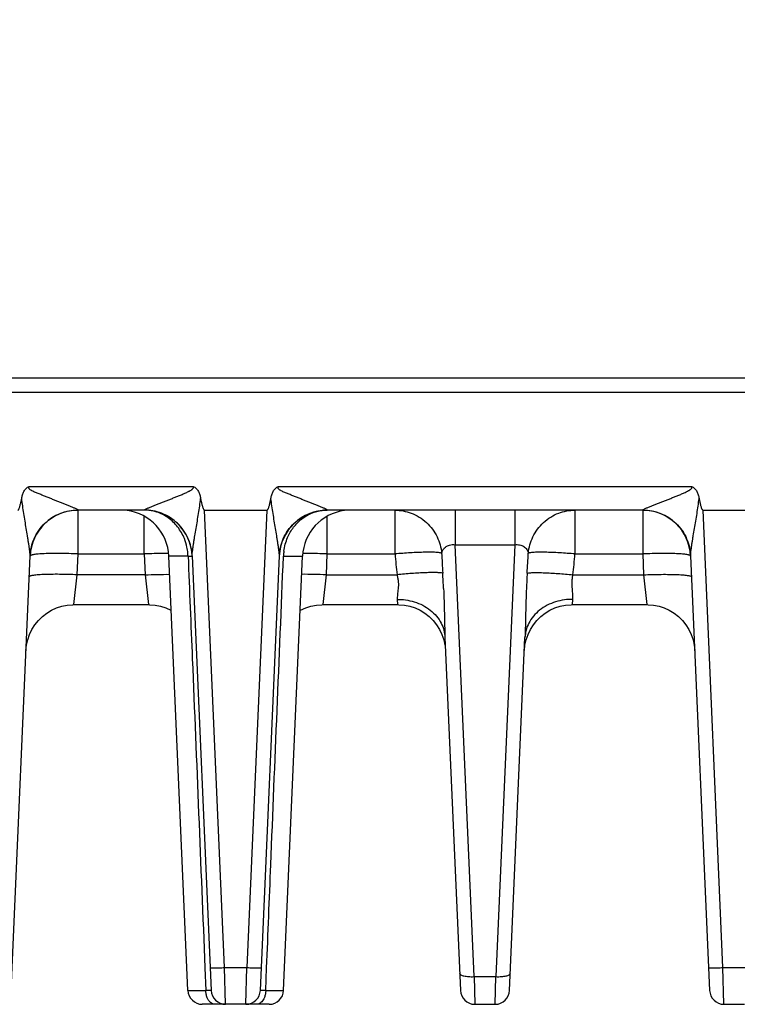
# Model space of a CAD drawing. Header units: inches. Extents: x 0 to 34, y 0 to 22.
# Tile 9 of 71: x 10.4 to 11.9, y 4.7 to 6.8. Entities that reach past the tile are written whole.
import ezdxf

# ---------------------------------------------------------------- set-up
doc = ezdxf.new("R2010")
doc.units = ezdxf.units.IN
doc.header["$LTSCALE"] = 1.87
doc.header["$MEASUREMENT"] = 0
doc.layers.get('0').update_dxf_attribs({"linetype": 'CONTINUOUS'})
doc.layers.add('DIMENSIONS', color=7, linetype='CONTINUOUS')
doc.styles.get("Standard").update_dxf_attribs({"font": 'txt', "width": 0.8})
doc.dimstyles.new('DIMSTYLE_1', dxfattribs={"dimtxt": 0.125, "dimasz": 0.18, "dimexe": 0.125, "dimexo": 0.0625, "dimgap": 0.09, "dimtad": 0, "dimtih": 1, "dimtoh": 1, "dimzin": 4, "dimdsep": 46, "dimtxsty": 'STANDARD', "dimblk": '_FILLED', "dimblk1": '_FILLED', "dimblk2": '_FILLED', "dimcen": 0.09, "dimadec": 0, "dimazin": 0, "dimtp": 0.01, "dimtm": 0.01, "dimtfac": 1, "dimtofl": 0, "dimtmove": 0, "dimatfit": 3, "dimldrblk": '_FILLED', "dimfxl": 1, "dimtolj": 1, "dimtzin": 4, "dimarcsym": 0})

# ---------------------------------------------------------------- blocks, each defined once
blk = doc.blocks.new('*D4')
at = {"layer": 'DIMENSIONS', "color": 2, "linetype": 'CONTINUOUS'}
blk.add_line((11.2351, 7.1717), (11.2351, 10.22), dxfattribs=at)
at = {"layer": 'DIMENSIONS', "color": 2, "linetype": 'CONTINUOUS', "insert": (11.1726, 10.2825), "char_height": 0.125, "width": 1.225, "attachment_point": 1, "rotation": 90, "line_spacing_factor": 0.9}
blk.add_mtext('5.22{\\Ftxt.shx;\\W1.000000;\\H0.125000; }[132.6]', dxfattribs=at)
blk = doc.blocks.new('_FILLED')
at = {"color": 0, "linetype": 'BYBLOCK'}
blk.add_solid([(0, 0), (-1, 0.174), (-1, -0.174)], dxfattribs=at)
blk = doc.blocks.new('*D12')
at = {"layer": 'DIMENSIONS', "color": 2, "linetype": 'CONTINUOUS'}
blk.add_line((11.2931, 9.5325), (5.3248, 9.5325), dxfattribs=at)
at = {"layer": 'DIMENSIONS', "color": 2, "linetype": 'CONTINUOUS', "insert": (5.2623, 9.595), "char_height": 0.125, "width": 1.225, "attachment_point": 3, "line_spacing_factor": 0.9}
blk.add_mtext('4.80{\\Ftxt.shx;\\W1.000000;\\H0.125000; }[121.9]', dxfattribs=at)

msp = doc.modelspace()

# ---------------------------------------------------------------- linework, layer by layer
at = {"color": 7, "linetype": 'CONTINUOUS'}
for p, q in [((21.1433, 6.0369), (6.0132, 6.0369)), ((13.6135, 6.0069), (9.2777, 6.0069)), ((10.3988, 5.8114), (10.7404, 5.8114)), ((10.9181, 5.8114), (11.7789, 5.8114)), ((10.5007, 5.7619), (10.5007, 5.7621)), ((10.5007, 5.6706), (10.5007, 5.7619)), ((10.6385, 5.7619), (10.5007, 5.7619)), ((10.6385, 5.7621), (10.6385, 5.7619)), ((10.6385, 5.6706), (10.6385, 5.7493)), ((10.8059, 4.8084), (10.7642, 5.7619)), ((10.7642, 5.7619), (10.8942, 5.7619)), ((10.8942, 5.7619), (10.8526, 4.8084)), ((11.0199, 5.7619), (11.02, 5.7621)), ((11.677, 5.7619), (11.0199, 5.7619)), ((11.0199, 5.6706), (11.0199, 5.7493)), ((11.161, 5.6706), (11.161, 5.7619)), ((11.2863, 5.7619), (11.2863, 5.6898)), ((11.4106, 5.7619), (11.4106, 5.6898)), ((11.5359, 5.7619), (11.5359, 5.6706)), ((11.677, 5.7621), (11.677, 5.7619)), ((11.677, 5.7619), (11.677, 5.6706)), ((11.8443, 4.8084), (11.8027, 5.7619)), ((11.8027, 5.7619), (11.9327, 5.7619)), ((11.3256, 4.7895), (11.2863, 5.6898)), ((11.2863, 5.6898), (11.4106, 5.6898)), ((11.4106, 5.6898), (11.3713, 4.7895)), ((10.3613, 4.7606), (10.4008, 5.667)), ((10.4988, 5.6271), (10.5007, 5.6706)), ((10.5007, 5.6706), (10.6385, 5.6706)), ((10.6385, 5.6706), (10.6404, 5.6271)), ((10.7295, 4.7606), (10.6899, 5.6662)), ((10.7299, 5.6662), (10.6899, 5.6662)), ((10.7384, 5.667), (10.778, 4.7606)), ((10.8805, 4.7606), (10.9201, 5.667)), ((10.9286, 5.6662), (10.9685, 5.6662)), ((10.929, 4.7606), (10.9685, 5.6662)), ((11.018, 5.6271), (11.0199, 5.6706)), ((11.0199, 5.6706), (11.161, 5.6706)), ((11.5359, 5.6706), (11.677, 5.6706)), ((11.677, 5.6706), (11.6789, 5.6271)), ((11.7769, 5.667), (11.8164, 4.7606)), ((10.4921, 5.5649), (10.4988, 5.6271)), ((10.6404, 5.6271), (10.4988, 5.6271)), ((10.6404, 5.6271), (10.6471, 5.5649)), ((11.0113, 5.5649), (11.018, 5.6271)), ((11.018, 5.6271), (11.1652, 5.6271)), ((11.5317, 5.6271), (11.6789, 5.6271)), ((11.6789, 5.6271), (11.6856, 5.5649)), ((10.4921, 5.5649), (10.6471, 5.5649)), ((11.0113, 5.5649), (11.1662, 5.5649)), ((11.1652, 5.5759), (11.1663, 5.5649)), ((11.5306, 5.5649), (11.5318, 5.5759)), ((11.5307, 5.5649), (11.6856, 5.5649)), ((11.6856, 5.5649), (11.6881, 5.5648)), ((11.2651, 5.4965), (11.2972, 4.7606)), ((11.3997, 4.7606), (11.4318, 5.4965)), ((11.4307, 5.4692), (11.4318, 5.4806)), ((11.7844, 5.4806), (11.7855, 5.4692)), ((10.7649, 4.8079), (10.7668, 4.7606)), ((10.8059, 4.8084), (10.8526, 4.8084)), ((10.808, 4.7319), (10.8059, 4.8084)), ((10.8505, 4.7319), (10.8526, 4.8084)), ((10.8917, 4.7606), (10.8936, 4.8079)), ((11.8443, 4.8084), (11.8911, 4.8084)), ((11.8464, 4.7319), (11.8443, 4.8084)), ((11.3256, 4.7895), (11.3713, 4.7895)), ((11.3256, 4.7895), (11.3272, 4.7319)), ((11.3697, 4.7319), (11.3713, 4.7895)), ((10.7295, 4.7606), (10.7668, 4.7606)), ((10.8917, 4.7606), (10.929, 4.7606)), ((10.899, 4.7319), (10.7595, 4.7319)), ((11.3272, 4.7319), (11.3697, 4.7319)), ((11.8464, 4.7319), (11.889, 4.7319))]:
    msp.add_line(p, q, dxfattribs=at)
for points in [[(10.3922, 5.4692), (10.3933, 5.4806), (10.3958, 5.4919), (10.3996, 5.5029), (10.4046, 5.5134), (10.4108, 5.5231), (10.418, 5.5321), (10.4263, 5.5401), (10.4353, 5.5472), (10.4452, 5.5532), (10.4557, 5.558), (10.4666, 5.5615), (10.4779, 5.5639), (10.4896, 5.5648), (10.4921, 5.5649)], [(10.6471, 5.5649), (10.6496, 5.5648), (10.6613, 5.5639), (10.6727, 5.5615), (10.6836, 5.558), (10.6941, 5.5532), (10.6949, 5.5527)], [(10.9636, 5.5527), (10.9644, 5.5532), (10.9749, 5.558), (10.9858, 5.5615), (10.9972, 5.5639), (11.0088, 5.5648), (11.0113, 5.5649)], [(11.1664, 5.5649), (11.1689, 5.5648), (11.1806, 5.5638)], [(11.1806, 5.5638), (11.1919, 5.5615), (11.2028, 5.558), (11.2133, 5.5531), (11.2232, 5.5471), (11.2322, 5.5401), (11.2404, 5.532), (11.2477, 5.523), (11.2538, 5.5133), (11.2588, 5.5029), (11.2626, 5.4919), (11.2651, 5.4806)], [(11.4431, 5.5133), (11.4492, 5.523), (11.4565, 5.532), (11.4647, 5.5401), (11.4737, 5.5471), (11.4836, 5.5531), (11.4941, 5.558), (11.505, 5.5615), (11.5163, 5.5638)], [(11.5163, 5.5638), (11.528, 5.5648), (11.5306, 5.5649)], [(11.6881, 5.5648), (11.6998, 5.5639), (11.7111, 5.5615), (11.722, 5.558), (11.7325, 5.5532), (11.7424, 5.5472), (11.7514, 5.5401), (11.7597, 5.5321), (11.7669, 5.5231), (11.773, 5.5134), (11.7781, 5.5029), (11.7819, 5.4919), (11.7844, 5.4806)], [(11.4318, 5.4806), (11.4343, 5.4919), (11.4381, 5.5029), (11.4431, 5.5133)]]:
    msp.add_lwpolyline(points, dxfattribs=at)
for centre, radius, start, end in [((10.5007, 5.6619), 0.1, 90, 177.5), ((10.59, 5.6619), 0.1, 2.5, 82.7102), ((10.6385, 5.6619), 0.1, 2.5, 90.0042), ((11.0199, 5.6619), 0.1, 89.9948, 177.5), ((11.0684, 5.6619), 0.1, 97.2917, 177.5), ((11.0199, 5.6747), 0.0872, 90.0003, 96.9663), ((11.677, 5.6619), 0.1, 2.5, 90), ((10.6873, 4.548), 1.1236, 91.428, 92.4851), ((10.6113, 5.6604), 0.1187, 2.8193, 8.8093), ((10.6386, 5.6625), 0.0999, 8.2409, 9.7398), ((11.0447, 5.6611), 0.1162, 172.5432, 177.4553), ((10.9709, 4.5397), 1.1319, 87.5187, 88.5682), ((14.2397, 5.9429), 3.0907, 185.055, 185.8643), ((23.4253, 6.3346), 12.1852, 183.11544, 183.31181), ((-0.7284, 6.3346), 12.1851, 356.68817, 356.88456), ((8.4651, 5.9421), 3.0828, 354.1351, 354.9467), ((8.998, 5.4991), 2.2663, 2.5085, 3.3275), ((13.6934, 5.4994), 2.2608, 176.6712, 177.4693), ((10.7595, 4.7619), 0.03, 182.5004, 270.0048), ((10.808, 4.7619), 0.03, 182.5, 269.9996), ((10.8505, 4.7619), 0.03, 270, 357.5), ((10.899, 4.7619), 0.03, 269.9958, 357.4997), ((11.3272, 4.7619), 0.03, 182.5, 270), ((11.3697, 4.7619), 0.03, 270, 357.5), ((11.8464, 4.7619), 0.03, 182.5, 269.9999)]:
    msp.add_arc(centre, radius, start, end, dxfattribs=at)
for points, knots in [([(10.3832, 5.7863), (10.3836, 5.7888), (10.3848, 5.7938), (10.3872, 5.7998), (10.3899, 5.8042), (10.3924, 5.8072), (10.3954, 5.8097), (10.3977, 5.8109), (10.3988, 5.8114)], [0, 0, 0, 0, 0.249883, 0.499696, 0.624777, 0.749929, 0.874955, 1, 1, 1, 1]), ([(10.5007, 5.7621), (10.5007, 5.7622), (10.5005, 5.7624), (10.4998, 5.7629), (10.4986, 5.7637), (10.4966, 5.7647), (10.4941, 5.7658), (10.4912, 5.767), (10.487, 5.7688), (10.4816, 5.771), (10.4747, 5.7737), (10.4676, 5.7765), (10.4604, 5.7793), (10.4531, 5.7822), (10.4457, 5.7852), (10.4383, 5.7882), (10.4308, 5.7912), (10.4245, 5.7937), (10.4195, 5.7957), (10.4157, 5.7972), (10.4119, 5.7987), (10.4082, 5.8004), (10.4051, 5.8019), (10.4028, 5.8033), (10.4011, 5.8044), (10.3998, 5.8056), (10.3989, 5.8066), (10.3983, 5.8075), (10.398, 5.8085), (10.398, 5.8095), (10.3983, 5.8105), (10.3986, 5.8111), (10.3988, 5.8114)], [0, 0, 0, 0, 0.002974, 0.007543, 0.021292, 0.04078, 0.064867, 0.091882, 0.120415, 0.18071, 0.24419, 0.309593, 0.37623, 0.443733, 0.511893, 0.580606, 0.649769, 0.719287, 0.754152, 0.78907, 0.824027, 0.859009, 0.894014, 0.911554, 0.928998, 0.946519, 0.95555, 0.964552, 0.973268, 0.981991, 0.991011, 1, 1, 1, 1]), ([(10.6385, 5.7621), (10.6387, 5.7624), (10.6393, 5.7629), (10.6406, 5.7637), (10.6426, 5.7647), (10.6462, 5.7663), (10.6512, 5.7684), (10.6576, 5.771), (10.6644, 5.7737), (10.6715, 5.7765), (10.6787, 5.7793), (10.6861, 5.7821), (10.6934, 5.785), (10.7009, 5.788), (10.7084, 5.791), (10.7146, 5.7935), (10.7196, 5.7957), (10.7233, 5.7973), (10.727, 5.7989), (10.7301, 5.8004), (10.7325, 5.8016), (10.7343, 5.8026), (10.7361, 5.8036), (10.7375, 5.8046), (10.7386, 5.8054), (10.7396, 5.8063), (10.7409, 5.8075), (10.7415, 5.8096), (10.7409, 5.8109), (10.7404, 5.8114)], [0, 0, 0, 0, 0.007593, 0.021079, 0.040559, 0.0648, 0.120166, 0.180544, 0.244099, 0.309517, 0.376231, 0.443868, 0.512186, 0.581018, 0.650252, 0.719799, 0.754669, 0.789593, 0.824565, 0.859577, 0.877099, 0.894622, 0.912184, 0.929692, 0.938457, 0.947281, 0.96484, 0.98243, 1, 1, 1, 1]), ([(10.7404, 5.8114), (10.7416, 5.8109), (10.7438, 5.8097), (10.7468, 5.8072), (10.7493, 5.8042), (10.752, 5.7998), (10.7544, 5.7938), (10.7556, 5.7888), (10.7561, 5.7863)], [0, 0, 0, 0, 0.125071, 0.250047, 0.375256, 0.500323, 0.750124, 1, 1, 1, 1]), ([(10.9024, 5.7863), (10.9029, 5.7888), (10.9041, 5.7938), (10.9064, 5.7998), (10.9091, 5.8042), (10.9116, 5.8072), (10.9146, 5.8097), (10.9169, 5.8109), (10.9181, 5.8114)], [0, 0, 0, 0, 0.249883, 0.499696, 0.624777, 0.749929, 0.874955, 1, 1, 1, 1]), ([(11.02, 5.7621), (11.0199, 5.7622), (11.0197, 5.7624), (11.019, 5.7629), (11.0178, 5.7637), (11.0158, 5.7647), (11.0133, 5.7658), (11.0104, 5.767), (11.0063, 5.7688), (11.0008, 5.771), (10.9939, 5.7737), (10.9869, 5.7765), (10.9796, 5.7793), (10.9723, 5.7822), (10.9649, 5.7852), (10.9575, 5.7882), (10.95, 5.7912), (10.9438, 5.7937), (10.9387, 5.7957), (10.9349, 5.7972), (10.9312, 5.7987), (10.9274, 5.8004), (10.9244, 5.8019), (10.922, 5.8033), (10.9203, 5.8044), (10.919, 5.8056), (10.9181, 5.8066), (10.9176, 5.8075), (10.9172, 5.8085), (10.9172, 5.8095), (10.9175, 5.8105), (10.9179, 5.8111), (10.9181, 5.8114)], [0, 0, 0, 0, 0.002974, 0.007543, 0.021292, 0.04078, 0.064867, 0.091882, 0.120415, 0.18071, 0.24419, 0.309593, 0.37623, 0.443733, 0.511893, 0.580606, 0.649769, 0.719287, 0.754152, 0.78907, 0.824027, 0.859009, 0.894014, 0.911554, 0.928998, 0.946519, 0.95555, 0.964552, 0.973268, 0.981991, 0.991011, 1, 1, 1, 1]), ([(11.677, 5.7621), (11.6771, 5.7624), (11.6778, 5.7629), (11.6791, 5.7637), (11.6811, 5.7647), (11.6846, 5.7663), (11.6896, 5.7684), (11.6961, 5.771), (11.7029, 5.7737), (11.71, 5.7765), (11.7172, 5.7793), (11.7245, 5.7821), (11.7319, 5.785), (11.7394, 5.788), (11.7468, 5.791), (11.7531, 5.7935), (11.758, 5.7957), (11.7618, 5.7973), (11.7655, 5.7989), (11.7685, 5.8004), (11.771, 5.8016), (11.7728, 5.8026), (11.7745, 5.8036), (11.776, 5.8046), (11.777, 5.8054), (11.7781, 5.8063), (11.7793, 5.8075), (11.78, 5.8096), (11.7793, 5.8109), (11.7789, 5.8114)], [0, 0, 0, 0, 0.007593, 0.021079, 0.040559, 0.0648, 0.120166, 0.180544, 0.244099, 0.309517, 0.376231, 0.443868, 0.512186, 0.581018, 0.650252, 0.719799, 0.754669, 0.789593, 0.824565, 0.859577, 0.877099, 0.894622, 0.912184, 0.929692, 0.938457, 0.947281, 0.96484, 0.98243, 1, 1, 1, 1]), ([(11.7789, 5.8114), (11.78, 5.8109), (11.7823, 5.8097), (11.7853, 5.8072), (11.7878, 5.8042), (11.7905, 5.7998), (11.7929, 5.7938), (11.794, 5.7888), (11.7945, 5.7863)], [0, 0, 0, 0, 0.125071, 0.250047, 0.375256, 0.500323, 0.750124, 1, 1, 1, 1]), ([(10.375, 5.7619), (10.3755, 5.7619), (10.3763, 5.7625), (10.3769, 5.7634), (10.3774, 5.7643), (10.378, 5.7656), (10.3788, 5.7676), (10.3796, 5.7702), (10.3804, 5.7734), (10.3812, 5.7766), (10.3821, 5.7809), (10.3828, 5.7841), (10.3832, 5.7863)], [0, 0, 0, 0, 0.061335, 0.092616, 0.123924, 0.186494, 0.249072, 0.374217, 0.499372, 0.624529, 0.749687, 1, 1, 1, 1]), ([(10.4008, 5.667), (10.4009, 5.6678), (10.4008, 5.6696), (10.4005, 5.6725), (10.4002, 5.6757), (10.3996, 5.6803), (10.3988, 5.6862), (10.3976, 5.6935), (10.3965, 5.701), (10.3949, 5.7111), (10.3928, 5.7239), (10.3902, 5.7393), (10.3877, 5.7549), (10.3853, 5.7706), (10.3839, 5.781), (10.3832, 5.7863)], [0, 0, 0, 0, 0.019415, 0.044427, 0.071671, 0.100195, 0.159717, 0.221229, 0.283952, 0.347462, 0.476057, 0.606009, 0.736805, 0.868204, 1, 1, 1, 1]), ([(10.7384, 5.667), (10.7384, 5.6678), (10.7384, 5.6696), (10.7388, 5.6737), (10.7395, 5.6793), (10.7405, 5.6863), (10.7415, 5.6936), (10.7427, 5.7011), (10.7443, 5.7112), (10.7465, 5.7239), (10.7492, 5.7393), (10.7518, 5.7549), (10.7541, 5.7705), (10.7554, 5.781), (10.7561, 5.7863)], [0, 0, 0, 0, 0.019961, 0.044774, 0.100599, 0.160196, 0.221726, 0.284429, 0.347866, 0.476246, 0.606051, 0.736825, 0.868224, 1, 1, 1, 1]), ([(10.7561, 5.7863), (10.7565, 5.7841), (10.7571, 5.7809), (10.758, 5.7766), (10.7588, 5.7734), (10.7597, 5.7702), (10.7607, 5.7671), (10.7616, 5.7648), (10.7624, 5.7634), (10.763, 5.7625), (10.7637, 5.7619), (10.7642, 5.7619)], [0, 0, 0, 0, 0.250346, 0.37552, 0.500693, 0.625864, 0.751025, 0.876116, 0.907422, 0.938713, 1, 1, 1, 1]), ([(10.8942, 5.7619), (10.8948, 5.7619), (10.8955, 5.7625), (10.8961, 5.7634), (10.8966, 5.7643), (10.8972, 5.7656), (10.898, 5.7676), (10.8988, 5.7702), (10.8997, 5.7734), (10.9004, 5.7766), (10.9014, 5.7809), (10.902, 5.7841), (10.9024, 5.7863)], [0, 0, 0, 0, 0.061335, 0.092616, 0.123924, 0.186494, 0.249072, 0.374217, 0.499372, 0.624529, 0.749687, 1, 1, 1, 1]), ([(10.9201, 5.667), (10.9201, 5.6678), (10.92, 5.6696), (10.9198, 5.6725), (10.9194, 5.6757), (10.9188, 5.6803), (10.918, 5.6862), (10.9169, 5.6935), (10.9157, 5.701), (10.9141, 5.7111), (10.912, 5.7239), (10.9095, 5.7393), (10.9069, 5.7549), (10.9045, 5.7706), (10.9031, 5.781), (10.9024, 5.7863)], [0, 0, 0, 0, 0.019415, 0.044427, 0.071671, 0.100195, 0.159717, 0.221229, 0.283952, 0.347462, 0.476057, 0.606009, 0.736805, 0.868204, 1, 1, 1, 1]), ([(11.7769, 5.667), (11.7768, 5.6678), (11.7769, 5.6696), (11.7773, 5.6737), (11.7779, 5.6793), (11.7789, 5.6863), (11.78, 5.6936), (11.7812, 5.7011), (11.7828, 5.7112), (11.785, 5.7239), (11.7877, 5.7393), (11.7902, 5.7549), (11.7926, 5.7705), (11.7939, 5.781), (11.7945, 5.7863)], [0, 0, 0, 0, 0.019961, 0.044774, 0.100599, 0.160196, 0.221726, 0.284429, 0.347866, 0.476246, 0.606051, 0.736825, 0.868224, 1, 1, 1, 1]), ([(11.7945, 5.7863), (11.7949, 5.7841), (11.7956, 5.7809), (11.7965, 5.7766), (11.7973, 5.7734), (11.7981, 5.7702), (11.7991, 5.7671), (11.8, 5.7648), (11.8008, 5.7634), (11.8014, 5.7625), (11.8022, 5.7619), (11.8027, 5.7619)], [0, 0, 0, 0, 0.250346, 0.37552, 0.500693, 0.625864, 0.751025, 0.876116, 0.907422, 0.938713, 1, 1, 1, 1]), ([(10.4008, 5.667), (10.4014, 5.6791), (10.4057, 5.6978), (10.4182, 5.7199), (10.4311, 5.735), (10.4469, 5.7472), (10.4696, 5.7587), (10.4886, 5.7621), (10.5007, 5.7621)], [0, 0, 0, 0, 0.239485, 0.368044, 0.499153, 0.630403, 0.759345, 1, 1, 1, 1]), ([(10.7384, 5.667), (10.7379, 5.6791), (10.7336, 5.6978), (10.7211, 5.7199), (10.7081, 5.735), (10.6923, 5.7472), (10.6696, 5.7587), (10.6507, 5.7621), (10.6385, 5.7621)], [0, 0, 0, 0, 0.239483, 0.368041, 0.49915, 0.6304, 0.759342, 1, 1, 1, 1]), ([(10.7221, 5.7025), (10.7187, 5.7112), (10.7094, 5.7275), (10.6927, 5.7437), (10.6773, 5.7531), (10.6608, 5.7598), (10.6474, 5.7619), (10.6385, 5.7619)], [0, 0, 0, 0, 0.259379, 0.510194, 0.633407, 0.755852, 1, 1, 1, 1]), ([(10.9201, 5.667), (10.9206, 5.6791), (10.9249, 5.6978), (10.9374, 5.7199), (10.9503, 5.735), (10.9661, 5.7472), (10.9889, 5.7587), (11.0078, 5.7621), (11.02, 5.7621)], [0, 0, 0, 0, 0.239485, 0.368044, 0.499153, 0.630403, 0.759345, 1, 1, 1, 1]), ([(10.9373, 5.7049), (10.9406, 5.7125), (10.9488, 5.7267), (10.9658, 5.7441), (10.9864, 5.7563), (11.0017, 5.7603), (11.0094, 5.7612)], [0, 0, 0, 0, 0.259042, 0.510512, 0.756134, 1, 1, 1, 1]), ([(11.161, 5.7619), (11.1725, 5.7619), (11.1903, 5.7586), (11.2118, 5.7479), (11.2268, 5.7366), (11.2394, 5.7225), (11.252, 5.7017), (11.257, 5.684), (11.2582, 5.6723)], [0, 0, 0, 0, 0.238388, 0.366001, 0.496345, 0.627282, 0.756524, 1, 1, 1, 1]), ([(11.4388, 5.6723), (11.44, 5.684), (11.4449, 5.7017), (11.4575, 5.7225), (11.4701, 5.7366), (11.4851, 5.7479), (11.5066, 5.7586), (11.5244, 5.7619), (11.5359, 5.7619)], [0, 0, 0, 0, 0.243476, 0.372718, 0.503654, 0.633998, 0.761612, 1, 1, 1, 1]), ([(11.677, 5.7621), (11.6891, 5.7621), (11.7081, 5.7587), (11.7308, 5.7472), (11.7466, 5.735), (11.7595, 5.7199), (11.772, 5.6978), (11.7763, 5.6791), (11.7769, 5.667)], [0, 0, 0, 0, 0.240655, 0.369596, 0.500846, 0.631956, 0.760515, 1, 1, 1, 1]), ([(10.7286, 5.6786), (10.7283, 5.6806), (10.7268, 5.6887), (10.7244, 5.6967), (10.7221, 5.7025)], [0, 0, 0, 0, 0.251572, 1, 1, 1, 1]), ([(10.9295, 5.6761), (10.9301, 5.6811), (10.9321, 5.6909), (10.9354, 5.7003), (10.9373, 5.7049)], [0, 0, 0, 0, 0.502724, 1, 1, 1, 1]), ([(11.2582, 5.6723), (11.2584, 5.6735), (11.259, 5.6758), (11.2613, 5.6803), (11.266, 5.6857), (11.2732, 5.6892), (11.2803, 5.6902), (11.2843, 5.6901), (11.2863, 5.6898)], [0, 0, 0, 0, 0.097307, 0.196248, 0.412425, 0.676718, 0.833819, 1, 1, 1, 1]), ([(11.4106, 5.6898), (11.4139, 5.6903), (11.4204, 5.6901), (11.4294, 5.6868), (11.4359, 5.6805), (11.4382, 5.6751), (11.4388, 5.6723)], [0, 0, 0, 0, 0.274035, 0.52805, 0.765629, 1, 1, 1, 1]), ([(10.5007, 5.6706), (10.4942, 5.6709), (10.4815, 5.6713), (10.463, 5.6716), (10.446, 5.6716), (10.433, 5.6713), (10.4239, 5.6708), (10.418, 5.6704), (10.413, 5.6699), (10.4088, 5.6693), (10.4058, 5.6687), (10.4039, 5.6682), (10.4028, 5.6679), (10.402, 5.6675), (10.4012, 5.667), (10.4008, 5.6665), (10.4008, 5.6662)], [0, 0, 0, 0, 0.192761, 0.378426, 0.549363, 0.699342, 0.764728, 0.822843, 0.873151, 0.915269, 0.948864, 0.962402, 0.973781, 0.98305, 0.990319, 1, 1, 1, 1]), ([(10.6894, 5.6716), (10.687, 5.6716), (10.677, 5.6716), (10.6669, 5.6715), (10.6593, 5.6713)], [0, 0, 0, 0, 0.237071, 1, 1, 1, 1]), ([(10.7299, 5.6662), (10.7305, 5.6662), (10.7317, 5.6663), (10.7333, 5.6663), (10.7348, 5.6663), (10.736, 5.6663), (10.7369, 5.6663), (10.7375, 5.6663), (10.7378, 5.6663), (10.7381, 5.6663), (10.7383, 5.6663), (10.7384, 5.6663), (10.7384, 5.6662), (10.7384, 5.6662)], [0, 0, 0, 0, 0.217701, 0.412834, 0.583419, 0.727477, 0.843035, 0.889514, 0.928136, 0.958663, 0.980873, 0.994589, 1, 1, 1, 1]), ([(10.7299, 5.6662), (10.7328, 5.5947), (10.7446, 5.3086), (10.7563, 5.0225), (10.7649, 4.8079)], [0, 0, 0, 0, 0.250009, 1, 1, 1, 1]), ([(10.8936, 4.8079), (10.8964, 4.8795), (10.908, 5.1656), (10.9197, 5.4517), (10.9286, 5.6662)], [0, 0, 0, 0, 0.24999, 1, 1, 1, 1]), ([(10.9992, 5.6713), (10.9966, 5.6713), (10.9865, 5.6716), (10.9765, 5.6716), (10.9691, 5.6716)], [0, 0, 0, 0, 0.261349, 1, 1, 1, 1]), ([(11.2582, 5.6723), (11.2575, 5.6725), (11.2559, 5.6729), (11.2518, 5.6735), (11.245, 5.674), (11.2349, 5.6743), (11.2225, 5.6742), (11.2083, 5.6737), (11.1876, 5.6727), (11.1717, 5.6715), (11.161, 5.6706)], [0, 0, 0, 0, 0.021663, 0.049915, 0.126974, 0.231651, 0.360728, 0.509441, 0.670569, 1, 1, 1, 1]), ([(11.5359, 5.6706), (11.5252, 5.6715), (11.5094, 5.6727), (11.4886, 5.6737), (11.4744, 5.6742), (11.462, 5.6743), (11.4519, 5.674), (11.4451, 5.6735), (11.441, 5.6729), (11.4394, 5.6725), (11.4388, 5.6723)], [0, 0, 0, 0, 0.329429, 0.490557, 0.639269, 0.768346, 0.873023, 0.950083, 0.978336, 1, 1, 1, 1]), ([(11.7769, 5.6662), (11.7769, 5.6665), (11.7765, 5.667), (11.7757, 5.6675), (11.7748, 5.6679), (11.7738, 5.6682), (11.7719, 5.6687), (11.7689, 5.6693), (11.7647, 5.6699), (11.7597, 5.6704), (11.7538, 5.6708), (11.7447, 5.6713), (11.7317, 5.6716), (11.7146, 5.6716), (11.6962, 5.6713), (11.6835, 5.6709), (11.677, 5.6706)], [0, 0, 0, 0, 0.009681, 0.01695, 0.026219, 0.037598, 0.051136, 0.084731, 0.126849, 0.177157, 0.235272, 0.300658, 0.450636, 0.621573, 0.807239, 1, 1, 1, 1]), ([(10.4988, 5.6271), (10.4928, 5.6274), (10.4805, 5.6278), (10.4623, 5.6282), (10.4449, 5.6281), (10.4313, 5.6278), (10.4217, 5.6273), (10.4156, 5.6269), (10.4105, 5.6263), (10.4063, 5.6258), (10.4031, 5.6251), (10.4011, 5.6245), (10.3999, 5.624), (10.3993, 5.6235), (10.3989, 5.6231), (10.3989, 5.6228)], [0, 0, 0, 0, 0.180173, 0.364022, 0.541052, 0.699353, 0.767822, 0.827987, 0.879289, 0.921185, 0.953368, 0.976379, 0.984749, 0.991256, 1, 1, 1, 1]), ([(10.6404, 5.6271), (10.649, 5.6275), (10.666, 5.628), (10.6831, 5.6282), (10.6916, 5.6281)], [0, 0, 0, 0, 0.500978, 1, 1, 1, 1]), ([(11.018, 5.6271), (11.0095, 5.6275), (10.9924, 5.628), (10.9754, 5.6282), (10.9668, 5.6281)], [0, 0, 0, 0, 0.500978, 1, 1, 1, 1]), ([(11.2605, 5.6306), (11.2587, 5.631), (11.2543, 5.6314), (11.2465, 5.6318), (11.2365, 5.6318), (11.2243, 5.6315), (11.2106, 5.6308), (11.1907, 5.6295), (11.1754, 5.6282), (11.1652, 5.6271)], [0, 0, 0, 0, 0.056861, 0.138479, 0.244889, 0.373195, 0.519238, 0.676779, 1, 1, 1, 1]), ([(11.1652, 5.6271), (11.1658, 5.6246), (11.1668, 5.6197), (11.1679, 5.6122), (11.1682, 5.605), (11.1676, 5.5982), (11.1668, 5.5918), (11.1659, 5.5845), (11.1655, 5.5792), (11.1652, 5.5759)], [0, 0, 0, 0, 0.149056, 0.295184, 0.435468, 0.568611, 0.693559, 0.808143, 1, 1, 1, 1]), ([(11.4365, 5.6306), (11.4383, 5.631), (11.443, 5.6315), (11.4509, 5.6318), (11.461, 5.6318), (11.4728, 5.6315), (11.4862, 5.6308), (11.506, 5.6295), (11.5213, 5.6282), (11.5317, 5.6271)], [0, 0, 0, 0, 0.060649, 0.144981, 0.251051, 0.376162, 0.517306, 0.671027, 1, 1, 1, 1]), ([(11.5318, 5.5759), (11.5317, 5.5792), (11.5317, 5.5845), (11.5311, 5.5918), (11.5304, 5.5982), (11.5299, 5.6038), (11.5298, 5.6085), (11.5299, 5.6134), (11.5305, 5.6196), (11.5313, 5.6246), (11.5317, 5.6271)], [0, 0, 0, 0, 0.191754, 0.306225, 0.431132, 0.564515, 0.63391, 0.704961, 0.850979, 1, 1, 1, 1]), ([(11.6789, 5.6271), (11.6849, 5.6274), (11.6972, 5.6278), (11.7154, 5.6282), (11.7328, 5.6281), (11.7464, 5.6278), (11.756, 5.6273), (11.7621, 5.6269), (11.7672, 5.6263), (11.7714, 5.6258), (11.7746, 5.6251), (11.7766, 5.6245), (11.7778, 5.624), (11.7784, 5.6235), (11.7788, 5.6231), (11.7788, 5.6228)], [0, 0, 0, 0, 0.180174, 0.364024, 0.541054, 0.699355, 0.767823, 0.827989, 0.87929, 0.921186, 0.953368, 0.97638, 0.984749, 0.991256, 1, 1, 1, 1]), ([(11.2621, 5.5983), (11.2625, 5.5896), (11.2631, 5.5723), (11.2638, 5.5466), (11.2643, 5.5214), (11.2647, 5.5047), (11.2651, 5.4965)], [0, 0, 0, 0, 0.256152, 0.509098, 0.757325, 1, 1, 1, 1]), ([(11.4348, 5.5992), (11.4344, 5.5904), (11.4338, 5.573), (11.4331, 5.5471), (11.4326, 5.5216), (11.4322, 5.5048), (11.4318, 5.4965)], [0, 0, 0, 0, 0.256171, 0.50911, 0.757483, 1, 1, 1, 1]), ([(11.1652, 5.5759), (11.1711, 5.576), (11.1833, 5.5752), (11.2015, 5.5712), (11.219, 5.5641), (11.2348, 5.554), (11.2478, 5.5413), (11.2574, 5.527), (11.2633, 5.5119), (11.2649, 5.5015), (11.2651, 5.4965)], [0, 0, 0, 0, 0.127103, 0.259645, 0.394581, 0.527993, 0.656717, 0.778864, 0.893153, 1, 1, 1, 1]), ([(11.5318, 5.5759), (11.5258, 5.576), (11.5136, 5.5752), (11.4954, 5.5712), (11.4779, 5.5641), (11.4621, 5.554), (11.4491, 5.5413), (11.4395, 5.527), (11.4336, 5.5119), (11.432, 5.5015), (11.4318, 5.4965)], [0, 0, 0, 0, 0.127101, 0.25964, 0.394574, 0.527985, 0.656708, 0.778857, 0.893149, 1, 1, 1, 1]), ([(10.7759, 4.8084), (10.7759, 4.8083), (10.7762, 4.8082), (10.7766, 4.8081), (10.7773, 4.808), (10.7783, 4.808), (10.7795, 4.8079), (10.781, 4.8079), (10.7828, 4.8078), (10.7855, 4.8078), (10.7894, 4.8079), (10.7946, 4.808), (10.8001, 4.8081), (10.8039, 4.8083), (10.8059, 4.8084)], [0, 0, 0, 0, 0.006428, 0.021401, 0.045484, 0.07863, 0.120645, 0.171073, 0.229389, 0.295062, 0.446076, 0.618479, 0.805883, 1, 1, 1, 1]), ([(10.8526, 4.8084), (10.8545, 4.8083), (10.8584, 4.8081), (10.8639, 4.808), (10.869, 4.8079), (10.8729, 4.8078), (10.8757, 4.8078), (10.8774, 4.8079), (10.8789, 4.8079), (10.8802, 4.808), (10.8812, 4.808), (10.8819, 4.8081), (10.8823, 4.8082), (10.8826, 4.8083), (10.8826, 4.8084)], [0, 0, 0, 0, 0.194117, 0.381521, 0.553924, 0.704937, 0.770611, 0.828927, 0.879355, 0.92137, 0.954515, 0.978599, 0.993572, 1, 1, 1, 1]), ([(11.8144, 4.8084), (11.8144, 4.8083), (11.8146, 4.8082), (11.815, 4.8081), (11.8158, 4.808), (11.8167, 4.808), (11.818, 4.8079), (11.8195, 4.8079), (11.8213, 4.8078), (11.824, 4.8078), (11.8279, 4.8079), (11.833, 4.808), (11.8386, 4.8081), (11.8424, 4.8083), (11.8443, 4.8084)], [0, 0, 0, 0, 0.006428, 0.021401, 0.045484, 0.07863, 0.120645, 0.171073, 0.229389, 0.295062, 0.446076, 0.618479, 0.805883, 1, 1, 1, 1]), ([(11.2956, 4.7966), (11.2956, 4.7963), (11.2958, 4.7957), (11.2963, 4.7949), (11.297, 4.7941), (11.2985, 4.7931), (11.301, 4.792), (11.3048, 4.7909), (11.3093, 4.7901), (11.3144, 4.7896), (11.3199, 4.7894), (11.3237, 4.7894), (11.3256, 4.7895)], [0, 0, 0, 0, 0.025609, 0.05396, 0.086901, 0.125526, 0.221504, 0.34223, 0.485186, 0.646201, 0.820134, 1, 1, 1, 1]), ([(11.3713, 4.7895), (11.3732, 4.7894), (11.377, 4.7894), (11.3826, 4.7896), (11.3877, 4.7901), (11.3922, 4.7909), (11.3959, 4.792), (11.3984, 4.7931), (11.3999, 4.7941), (11.4006, 4.7949), (11.4011, 4.7957), (11.4013, 4.7963), (11.4013, 4.7966)], [0, 0, 0, 0, 0.179857, 0.353779, 0.514786, 0.657734, 0.778453, 0.874427, 0.913056, 0.946005, 0.974371, 1, 1, 1, 1]), ([(10.778, 4.7606), (10.778, 4.7605), (10.7779, 4.7605), (10.7778, 4.7605), (10.7775, 4.7605), (10.7772, 4.7604), (10.7768, 4.7604), (10.7761, 4.7604), (10.7749, 4.7604), (10.7733, 4.7604), (10.7714, 4.7604), (10.7692, 4.7605), (10.7676, 4.7605), (10.7668, 4.7606)], [0, 0, 0, 0, 0.005021, 0.017675, 0.038463, 0.067402, 0.104451, 0.149544, 0.263268, 0.407162, 0.579671, 0.778311, 1, 1, 1, 1]), ([(10.7698, 4.7456), (10.7688, 4.748), (10.7674, 4.7529), (10.7668, 4.758), (10.7668, 4.7606)], [0, 0, 0, 0, 0.503858, 1, 1, 1, 1]), ([(10.7855, 4.7319), (10.7824, 4.7319), (10.7773, 4.7343), (10.7725, 4.7398), (10.7706, 4.7436), (10.7698, 4.7456)], [0, 0, 0, 0, 0.431125, 0.698105, 1, 1, 1, 1]), ([(10.8889, 4.7461), (10.8882, 4.7444), (10.8867, 4.7411), (10.8828, 4.7359), (10.8788, 4.7331), (10.8761, 4.7323)], [0, 0, 0, 0, 0.291226, 0.555358, 1, 1, 1, 1]), ([(10.8917, 4.7606), (10.8909, 4.7605), (10.8893, 4.7605), (10.8871, 4.7604), (10.8851, 4.7604), (10.8835, 4.7604), (10.8824, 4.7604), (10.8817, 4.7604), (10.8813, 4.7604), (10.8809, 4.7605), (10.8807, 4.7605), (10.8806, 4.7605), (10.8805, 4.7605), (10.8805, 4.7606)], [0, 0, 0, 0, 0.221661, 0.42028, 0.592775, 0.736664, 0.850392, 0.89549, 0.932547, 0.961496, 0.982296, 0.994965, 1, 1, 1, 1]), ([(10.8917, 4.7606), (10.8916, 4.7581), (10.8911, 4.7532), (10.8897, 4.7484), (10.8889, 4.7461)], [0, 0, 0, 0, 0.49548, 1, 1, 1, 1]), ([(10.8761, 4.7323), (10.8758, 4.7323), (10.8748, 4.732), (10.8737, 4.7319), (10.8729, 4.7319)], [0, 0, 0, 0, 0.259451, 1, 1, 1, 1])]:
    msp.add_open_spline(points, degree=3, knots=knots, dxfattribs=at)

# ---------------------------------------------------------------- dimensions: what is measured, and where the dimension line sits
at = {"layer": 'DIMENSIONS', "color": 2, "linetype": 'CONTINUOUS'}
for feature_location, offset, dtype, origin, picture, middle in [((11.2351, 7.1717), (0, 3.0482), 1, (6.0132, 6.0369), '*D4', (11.2351, 10.895)), ((11.2931, 9.5325), (-5.9683, 0), 0, (11.3556, 4.7319), '*D12', (4.6498, 9.5325))]:
    dim = msp.add_ordinate_dim(feature_location=feature_location, offset=offset, dtype=dtype, origin=origin, dimstyle='DIMSTYLE_1', override={"dimtad": 1, "dimtih": 0, "dimtoh": 0}, dxfattribs=at)
    dim.commit()
    dim.dimension.update_dxf_attribs({"geometry": picture, "text_midpoint": middle})

doc.saveas('drawing.dxf')
